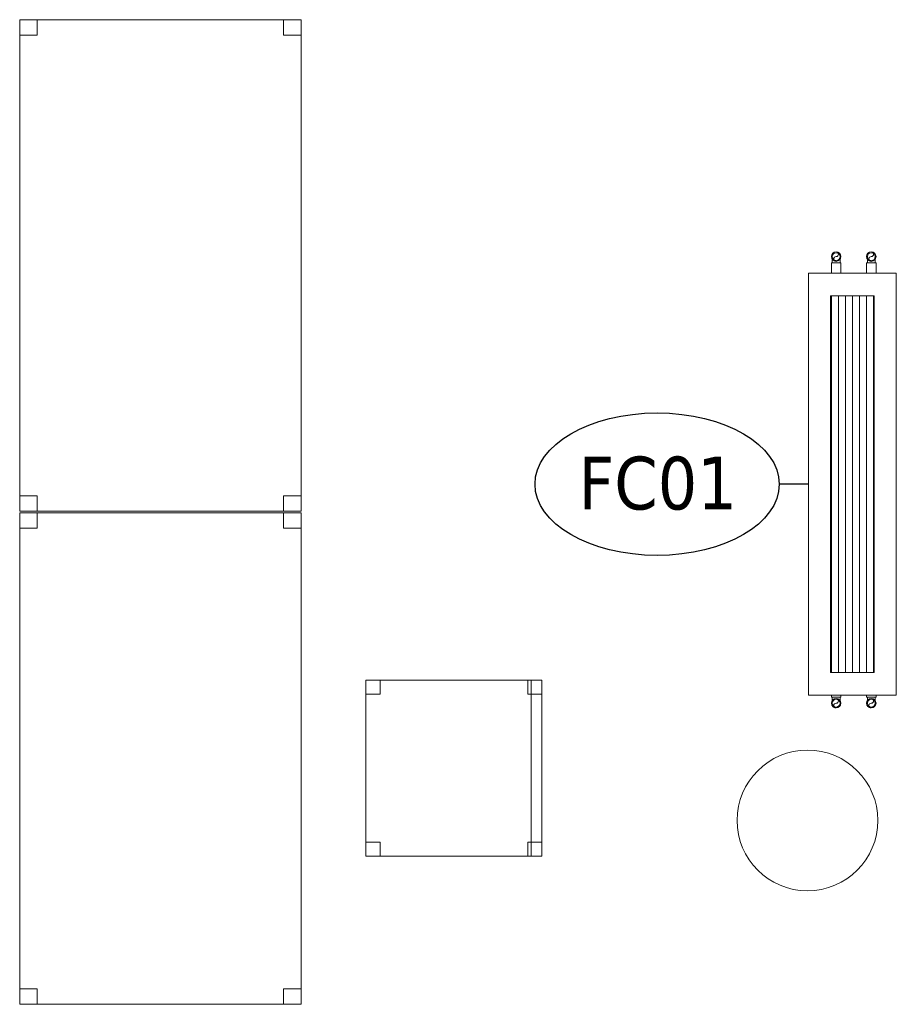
# Model space of a CAD drawing. Header units: metres. Extents: x 397.7 to 427.5, y 12.7 to 28.4.
# Tile 116 of 138: x 418.8 to 421.2, y 17.3 to 20.1. Entities that reach past the tile are written whole.
import ezdxf

# ---------------------------------------------------------------- set-up
doc = ezdxf.new("R2010")
doc.units = ezdxf.units.M
for name, color, linetype, lineweight in [('02_MOBILIARIO', 7, 'Continuous', 18), ('A-COLS-____-MCUT', 7, 'Continuous', 18), ('A-COLS-____-OTLN', 7, 'Continuous', 18), ('A-DETL-____-MBND', 7, 'Continuous', 18), ('M-EQPM-___-IDEN', 7, 'Continuous', 30)]:
    doc.layers.add(name, color=color, linetype=linetype, lineweight=lineweight)
doc.styles.add('Tahoma_4', font='tahoma.ttf', dxfattribs={"height": 0.15})

# ---------------------------------------------------------------- blocks, each defined once
blk = doc.blocks.new('Family - Pilar P3-156191-06_CLI_AIGUA_P3')
at = {"layer": 'A-COLS-____-MCUT', "color": 253, "true_color": 0xaaaaaa}
for start, end in [(360, 180), (180, 360)]:
    blk.add_arc((0.2, 0.2), 0.2, start, end, dxfattribs=at)
at = {"layer": 'A-COLS-____-OTLN', "color": 253, "true_color": 0xaaaaaa}
for start, end in [(360, 180), (180, 360)]:
    blk.add_arc((0.2, 0.2), 0.2, start, end, dxfattribs=at)
blk = doc.blocks.new('Family - Cadira d_Oficina_P3-156233-06_CLI_AIGUA_P3')
at = {"layer": 'A-DETL-____-MBND', "color": 253, "true_color": 0xaaaaaa}
for p, q in [((0, 0.46), (0, 0.5)), ((0, 0.5), (0.04, 0.5)), ((0.04, 0.5), (0, 0.5)), ((0, 0.5), (0, 0.46)), ((0, 0), (0, 0.5)), ((0, 0.5), (0.5, 0.5)), ((0.5, 0.5), (0, 0.5)), ((0, 0.5), (0, 0)), ((0.04, 0.5), (0.04, 0.46)), ((0.04, 0.46), (0.04, 0.5)), ((0.46, 0.46), (0.46, 0.5)), ((0.46, 0.5), (0.5, 0.5)), ((0.5, 0.5), (0.46, 0.5)), ((0.46, 0.5), (0.46, 0.46)), ((0.47, 0), (0.47, 0.5)), ((0.47, 0.5), (0.5, 0.5)), ((0.5, 0.5), (0.47, 0.5)), ((0.47, 0.5), (0.47, 0)), ((0.5, 0.5), (0.5, 0)), ((0.5, 0), (0.5, 0.5)), ((0.5, 0.5), (0.5, 0)), ((0.5, 0), (0.5, 0.5)), ((0.5, 0.5), (0.5, 0.46)), ((0.5, 0.46), (0.5, 0.5)), ((0.04, 0.46), (0, 0.46)), ((0, 0.46), (0.04, 0.46)), ((0.5, 0.46), (0.46, 0.46)), ((0.46, 0.46), (0.5, 0.46)), ((0, 0), (0, 0.04)), ((0, 0.04), (0.04, 0.04)), ((0.04, 0.04), (0, 0.04)), ((0, 0.04), (0, 0)), ((0.04, 0.04), (0.04, 0)), ((0.04, 0), (0.04, 0.04)), ((0.46, 0), (0.46, 0.04)), ((0.46, 0.04), (0.5, 0.04)), ((0.5, 0.04), (0.46, 0.04)), ((0.46, 0.04), (0.46, 0)), ((0.5, 0.04), (0.5, 0)), ((0.5, 0), (0.5, 0.04)), ((0.04, 0), (0, 0)), ((0, 0), (0.04, 0)), ((0.5, 0), (0, 0)), ((0, 0), (0.5, 0)), ((0.5, 0), (0.46, 0)), ((0.46, 0), (0.5, 0)), ((0.5, 0), (0.47, 0)), ((0.47, 0), (0.5, 0))]:
    blk.add_line(p, q, dxfattribs=at)
blk = doc.blocks.new('Family - Taula 140X80_P3-156409-06_CLI_AIGUA_P3')
at = {"layer": 'A-DETL-____-MBND', "color": 253, "true_color": 0xaaaaaa}
for p, q in [((0, 1.3973), (0.8001, 1.3973)), ((0, 0), (0, 1.3973)), ((0.8001, 1.3973), (0, 1.3973)), ((0, 1.3973), (0, 0)), ((0, 1.3973), (0.05, 1.3973)), ((0, 1.3536), (0, 1.3973)), ((0.05, 1.3973), (0, 1.3973)), ((0, 1.3973), (0, 1.3536)), ((0.05, 1.3973), (0.05, 1.3536)), ((0.05, 1.3536), (0.05, 1.3973)), ((0.7501, 1.3973), (0.8001, 1.3973)), ((0.7501, 1.3536), (0.7501, 1.3973)), ((0.8001, 1.3973), (0.7501, 1.3973)), ((0.7501, 1.3973), (0.7501, 1.3536)), ((0.8001, 1.3973), (0.8001, 0)), ((0.8001, 0), (0.8001, 1.3973)), ((0.8001, 1.3973), (0.8001, 1.3536)), ((0.8001, 1.3536), (0.8001, 1.3973)), ((0.05, 1.3536), (0, 1.3536)), ((0, 1.3536), (0.05, 1.3536)), ((0.8001, 1.3536), (0.7501, 1.3536)), ((0.7501, 1.3536), (0.8001, 1.3536)), ((0, 0.0437), (0.05, 0.0437)), ((0.05, 0.0437), (0, 0.0437)), ((0, 0), (0, 0.0437)), ((0, 0.0437), (0, 0)), ((0.05, 0.0437), (0.05, 0)), ((0.05, 0), (0.05, 0.0437)), ((0.7501, 0.0437), (0.8001, 0.0437)), ((0.7501, 0), (0.7501, 0.0437)), ((0.8001, 0.0437), (0.7501, 0.0437)), ((0.7501, 0.0437), (0.7501, 0)), ((0.8001, 0.0437), (0.8001, 0)), ((0.8001, 0), (0.8001, 0.0437)), ((0.8001, 0), (0, 0)), ((0, 0), (0.8001, 0)), ((0.05, 0), (0, 0)), ((0, 0), (0.05, 0)), ((0.8001, 0), (0.7501, 0)), ((0.7501, 0), (0.8001, 0))]:
    blk.add_line(p, q, dxfattribs=at)
blk = doc.blocks.new('Family - Taula 140X80_P3-156620-06_CLI_AIGUA_P3')
at = {"layer": 'A-DETL-____-MBND', "color": 253, "true_color": 0xaaaaaa}
for p, q in [((0, 1.3973), (0.05, 1.3973)), ((0, 1.3536), (0, 1.3973)), ((0.05, 1.3973), (0, 1.3973)), ((0, 1.3973), (0, 1.3536)), ((0, 1.3973), (0.8001, 1.3973)), ((0, 0), (0, 1.3973)), ((0.8001, 1.3973), (0, 1.3973)), ((0, 1.3973), (0, 0)), ((0.05, 1.3973), (0.05, 1.3536)), ((0.05, 1.3536), (0.05, 1.3973)), ((0.7501, 1.3973), (0.8001, 1.3973)), ((0.7501, 1.3536), (0.7501, 1.3973)), ((0.8001, 1.3973), (0.7501, 1.3973)), ((0.7501, 1.3973), (0.7501, 1.3536)), ((0.8001, 1.3973), (0.8001, 0)), ((0.8001, 0), (0.8001, 1.3973)), ((0.8001, 1.3973), (0.8001, 1.3536)), ((0.8001, 1.3536), (0.8001, 1.3973)), ((0.05, 1.3536), (0, 1.3536)), ((0, 1.3536), (0.05, 1.3536)), ((0.8001, 1.3536), (0.7501, 1.3536)), ((0.7501, 1.3536), (0.8001, 1.3536)), ((0, 0.0437), (0.05, 0.0437)), ((0.05, 0.0437), (0, 0.0437)), ((0, 0), (0, 0.0437)), ((0, 0.0437), (0, 0)), ((0.05, 0.0437), (0.05, 0)), ((0.05, 0), (0.05, 0.0437)), ((0.7501, 0.0437), (0.8001, 0.0437)), ((0.7501, 0), (0.7501, 0.0437)), ((0.8001, 0.0437), (0.7501, 0.0437)), ((0.7501, 0.0437), (0.7501, 0)), ((0.8001, 0.0437), (0.8001, 0)), ((0.8001, 0), (0.8001, 0.0437)), ((0.05, 0), (0, 0)), ((0.8001, 0), (0, 0)), ((0, 0), (0.8001, 0)), ((0, 0), (0.05, 0)), ((0.8001, 0), (0.7501, 0)), ((0.7501, 0), (0.8001, 0))]:
    blk.add_line(p, q, dxfattribs=at)
blk = doc.blocks.new('LONDR55-XX_ZZ-ARQ-CAA-M3D-Londres55_ifc-1-06_CLI_AIGUA_P3')
at = {"layer": '02_MOBILIARIO', "color": 253, "lineweight": 18, "true_color": 0xaaaaaa}
for name, p in [('Family - Taula 140X80_P3-156620-06_CLI_AIGUA_P3', (418.7529, 18.6781)), ('Family - Taula 140X80_P3-156409-06_CLI_AIGUA_P3', (418.7529, 17.2769)), ('Family - Cadira d_Oficina_P3-156233-06_CLI_AIGUA_P3', (419.7371, 17.698))]:
    blk.add_blockref(name, p, dxfattribs=at)
at = {"layer": 'A-COLS-____-OTLN', "color": 253, "lineweight": 18, "true_color": 0xaaaaaa}
blk.add_blockref('Family - Pilar P3-156191-06_CLI_AIGUA_P3', (420.792, 17.5995), dxfattribs=at)
blk = doc.blocks.new('ZYR_03_04_03 Fancoil terra - FC01_630_-V10-06_CLI_AIGUA_P3')
at = {"layer": 'A-DETL-____-MBND', "true_color": 0xff00ff}
h = blk.add_hatch(dxfattribs=at)
h.set_pattern_fill('FP_1', color=6, style=0, pattern_type=2)
h.set_pattern_definition([(0, (0, 0), (0, 0.02), [])])
h.paths.add_polyline_path([(0.535, 0.0625), (-0.535, 0.0625), (-0.535, -0.0625), (0.535, -0.0625)])
at = {"layer": 'A-DETL-____-MBND', "color": 6, "true_color": 0xff00ff}
for p, q in [((0.6, 0.125), (-0.6, 0.125)), ((-0.6, 0.125), (-0.6, -0.125)), ((-0.6, -0.125), (-0.6, 0.125)), ((-0.6, 0.125), (0.6, 0.125)), ((0.6, 0.125), (-0.6, 0.125)), ((-0.6, 0.125), (-0.6, -0.125)), ((-0.6, -0.125), (-0.6, 0.125)), ((-0.6, 0.125), (0.6, 0.125)), ((0.6, -0.125), (0.6, 0.125)), ((0.6, 0.125), (0.6, -0.125)), ((0.6, -0.125), (0.6, 0.125)), ((0.6, 0.125), (0.6, -0.125)), ((-0.535, -0.0625), (-0.535, 0.0625)), ((-0.535, 0.0625), (0.535, 0.0625)), ((0.535, 0.0625), (0.535, -0.0625)), ((0.535, -0.0625), (-0.535, -0.0625)), ((-0.6, -0.125), (0.6, -0.125)), ((0.6, -0.125), (-0.6, -0.125)), ((-0.6, -0.125), (0.6, -0.125)), ((0.6, -0.125), (-0.6, -0.125)), ((0.535, -0.125), (-0.535, -0.125)), ((-0.535, -0.125), (0.535, -0.125))]:
    blk.add_line(p, q, dxfattribs=at)
blk = doc.blocks.new('M_Codo - Genérico - Estándar-V16-06_CLI_AIGUA_P3')
at = {"layer": 'A-DETL-____-MBND', "color": 145, "true_color": 0x527ca5}
for p, q in [((421.1623, 19.3845), (421.1734, 19.3845)), ((421.1734, 19.3845), (421.1845, 19.3845))]:
    blk.add_line(p, q, dxfattribs=at)
at = {"layer": 'A-DETL-____-MBND', "color": 145, "true_color": 0x527ca5, "flags": 128}
for points in [[(421.1623, 19.4019), (421.1623, 19.4019), (421.1623, 19.4019), (421.1623, 19.4018), (421.1623, 19.4017), (421.1623, 19.4016), (421.1623, 19.4014), (421.1623, 19.4013), (421.1623, 19.4011), (421.1623, 19.4008), (421.1623, 19.4006), (421.1623, 19.4003), (421.1623, 19.4), (421.1623, 19.3996), (421.1623, 19.3993), (421.1623, 19.3989), (421.1623, 19.3985), (421.1623, 19.3981), (421.1623, 19.3976), (421.1623, 19.3971), (421.1623, 19.3967), (421.1623, 19.3961), (421.1623, 19.3956), (421.1623, 19.3951), (421.1623, 19.3945), (421.1623, 19.3939), (421.1623, 19.3933), (421.1623, 19.3927), (421.1623, 19.3921), (421.1623, 19.3915), (421.1623, 19.3908), (421.1623, 19.3902), (421.1623, 19.3895), (421.1623, 19.3888), (421.1623, 19.3881), (421.1623, 19.3875), (421.1623, 19.3868), (421.1623, 19.3861), (421.1623, 19.3854), (421.1623, 19.3847), (421.1623, 19.3845)], [(421.1845, 19.3845), (421.1845, 19.3852), (421.1845, 19.3859), (421.1845, 19.3866), (421.1845, 19.3873), (421.1845, 19.388), (421.1845, 19.3886), (421.1845, 19.3893), (421.1845, 19.39), (421.1845, 19.3906), (421.1845, 19.3913), (421.1845, 19.3919), (421.1845, 19.3925), (421.1845, 19.3932), (421.1845, 19.3938), (421.1845, 19.3943), (421.1845, 19.3949), (421.1845, 19.3955), (421.1845, 19.396), (421.1845, 19.3965), (421.1845, 19.397), (421.1845, 19.3975), (421.1845, 19.3979), (421.1845, 19.3984), (421.1845, 19.3988), (421.1845, 19.3992), (421.1845, 19.3995), (421.1845, 19.3999), (421.1845, 19.4002), (421.1845, 19.4005), (421.1845, 19.4008), (421.1845, 19.401), (421.1845, 19.4012), (421.1845, 19.4014), (421.1845, 19.4016), (421.1845, 19.4017), (421.1845, 19.4018), (421.1845, 19.4019), (421.1845, 19.4019), (421.1845, 19.4019)]]:
    blk.add_lwpolyline(points, dxfattribs=at)
at = {"layer": 'A-DETL-____-MBND', "color": 145, "true_color": 0x527ca5}
for start, end in [(90, 270), (270, 90)]:
    blk.add_arc((421.1734, 19.4019), 0.0111, start, end, dxfattribs=at)
blk = doc.blocks.new('M_Codo - Genérico - Estándar-V13-06_CLI_AIGUA_P3')
at = {"layer": 'A-DETL-____-MBND', "color": 175, "true_color": 0x5046b4}
for p, q in [((421.0623, 21.5511), (421.0734, 21.5511)), ((421.0734, 21.5511), (421.0845, 21.5511))]:
    blk.add_line(p, q, dxfattribs=at)
at = {"layer": 'A-DETL-____-MBND', "color": 175, "true_color": 0x5046b4, "flags": 128}
for points in [[(421.0623, 21.5685), (421.0623, 21.5685), (421.0623, 21.5685), (421.0623, 21.5684), (421.0623, 21.5683), (421.0623, 21.5682), (421.0623, 21.568), (421.0623, 21.5679), (421.0623, 21.5677), (421.0623, 21.5674), (421.0623, 21.5672), (421.0623, 21.5669), (421.0623, 21.5666), (421.0623, 21.5662), (421.0623, 21.5659), (421.0623, 21.5655), (421.0623, 21.5651), (421.0623, 21.5647), (421.0623, 21.5642), (421.0623, 21.5637), (421.0623, 21.5632), (421.0623, 21.5627), (421.0623, 21.5622), (421.0623, 21.5617), (421.0623, 21.5611), (421.0623, 21.5605), (421.0623, 21.5599), (421.0623, 21.5593), (421.0623, 21.5587), (421.0623, 21.5581), (421.0623, 21.5574), (421.0623, 21.5567), (421.0623, 21.5561), (421.0623, 21.5554), (421.0623, 21.5547), (421.0623, 21.554), (421.0623, 21.5534), (421.0623, 21.5527), (421.0623, 21.552), (421.0623, 21.5513), (421.0623, 21.5511)], [(421.0845, 21.5511), (421.0845, 21.5518), (421.0845, 21.5525), (421.0845, 21.5532), (421.0845, 21.5539), (421.0845, 21.5545), (421.0845, 21.5552), (421.0845, 21.5559), (421.0845, 21.5566), (421.0845, 21.5572), (421.0845, 21.5579), (421.0845, 21.5585), (421.0845, 21.5591), (421.0845, 21.5598), (421.0845, 21.5604), (421.0845, 21.5609), (421.0845, 21.5615), (421.0845, 21.5621), (421.0845, 21.5626), (421.0845, 21.5631), (421.0845, 21.5636), (421.0845, 21.5641), (421.0845, 21.5645), (421.0845, 21.565), (421.0845, 21.5654), (421.0845, 21.5658), (421.0845, 21.5661), (421.0845, 21.5665), (421.0845, 21.5668), (421.0845, 21.5671), (421.0845, 21.5674), (421.0845, 21.5676), (421.0845, 21.5678), (421.0845, 21.568), (421.0845, 21.5682), (421.0845, 21.5683), (421.0845, 21.5684), (421.0845, 21.5685), (421.0845, 21.5685), (421.0845, 21.5685)]]:
    blk.add_lwpolyline(points, dxfattribs=at)
at = {"layer": 'A-DETL-____-MBND', "color": 175, "true_color": 0x5046b4}
for start, end in [(90, 270), (270, 90)]:
    blk.add_arc((421.0734, 21.5685), 0.0111, start, end, dxfattribs=at)
blk = doc.blocks.new('M_Codo - Genérico - Estándar-V15-06_CLI_AIGUA_P3')
at = {"layer": 'A-DETL-____-MBND', "color": 30, "true_color": 0xff7f00}
for p, q in [((421.1734, 20.3212), (421.1623, 20.3212)), ((421.1845, 20.3212), (421.1734, 20.3212))]:
    blk.add_line(p, q, dxfattribs=at)
at = {"layer": 'A-DETL-____-MBND', "color": 30, "true_color": 0xff7f00, "flags": 128}
for points in [[(421.1623, 20.3212), (421.1623, 20.3205), (421.1623, 20.3198), (421.1623, 20.3191), (421.1623, 20.3184), (421.1623, 20.3178), (421.1623, 20.3171), (421.1623, 20.3164), (421.1623, 20.3157), (421.1623, 20.3151), (421.1623, 20.3144), (421.1623, 20.3138), (421.1623, 20.3132), (421.1623, 20.3125), (421.1623, 20.3119), (421.1623, 20.3114), (421.1623, 20.3108), (421.1623, 20.3102), (421.1623, 20.3097), (421.1623, 20.3092), (421.1623, 20.3087), (421.1623, 20.3082), (421.1623, 20.3078), (421.1623, 20.3073), (421.1623, 20.3069), (421.1623, 20.3065), (421.1623, 20.3062), (421.1623, 20.3058), (421.1623, 20.3055), (421.1623, 20.3052), (421.1623, 20.3049), (421.1623, 20.3047), (421.1623, 20.3045), (421.1623, 20.3043), (421.1623, 20.3041), (421.1623, 20.304), (421.1623, 20.3039), (421.1623, 20.3038), (421.1623, 20.3038), (421.1623, 20.3038)], [(421.1845, 20.3038), (421.1845, 20.3038), (421.1845, 20.3038), (421.1845, 20.3039), (421.1845, 20.304), (421.1845, 20.3041), (421.1845, 20.3043), (421.1845, 20.3044), (421.1845, 20.3046), (421.1845, 20.3049), (421.1845, 20.3051), (421.1845, 20.3054), (421.1845, 20.3057), (421.1845, 20.3061), (421.1845, 20.3064), (421.1845, 20.3068), (421.1845, 20.3072), (421.1845, 20.3076), (421.1845, 20.3081), (421.1845, 20.3086), (421.1845, 20.3091), (421.1845, 20.3096), (421.1845, 20.3101), (421.1845, 20.3106), (421.1845, 20.3112), (421.1845, 20.3118), (421.1845, 20.3124), (421.1845, 20.313), (421.1845, 20.3136), (421.1845, 20.3142), (421.1845, 20.3149), (421.1845, 20.3156), (421.1845, 20.3162), (421.1845, 20.3169), (421.1845, 20.3176), (421.1845, 20.3183), (421.1845, 20.3189), (421.1845, 20.3196), (421.1845, 20.3203), (421.1845, 20.321), (421.1845, 20.3212)]]:
    blk.add_lwpolyline(points, dxfattribs=at)
at = {"layer": 'A-DETL-____-MBND', "color": 30, "true_color": 0xff7f00}
for start, end in [(90, 270), (270, 90)]:
    blk.add_arc((421.1734, 20.3038), 0.0111, start, end, dxfattribs=at)
blk = doc.blocks.new('M_Codo - Genérico - Estándar-V14-06_CLI_AIGUA_P3')
at = {"layer": 'A-DETL-____-MBND', "color": 31, "true_color": 0xffbe82}
for p, q in [((421.0734, 20.3212), (421.0623, 20.3212)), ((421.0845, 20.3212), (421.0734, 20.3212))]:
    blk.add_line(p, q, dxfattribs=at)
at = {"layer": 'A-DETL-____-MBND', "color": 31, "true_color": 0xffbe82, "flags": 128}
for points in [[(421.0623, 20.3212), (421.0623, 20.3205), (421.0623, 20.3198), (421.0623, 20.3191), (421.0623, 20.3184), (421.0623, 20.3178), (421.0623, 20.3171), (421.0623, 20.3164), (421.0623, 20.3157), (421.0623, 20.3151), (421.0623, 20.3144), (421.0623, 20.3138), (421.0623, 20.3132), (421.0623, 20.3125), (421.0623, 20.3119), (421.0623, 20.3114), (421.0623, 20.3108), (421.0623, 20.3102), (421.0623, 20.3097), (421.0623, 20.3092), (421.0623, 20.3087), (421.0623, 20.3082), (421.0623, 20.3078), (421.0623, 20.3073), (421.0623, 20.3069), (421.0623, 20.3065), (421.0623, 20.3062), (421.0623, 20.3058), (421.0623, 20.3055), (421.0623, 20.3052), (421.0623, 20.3049), (421.0623, 20.3047), (421.0623, 20.3045), (421.0623, 20.3043), (421.0623, 20.3041), (421.0623, 20.304), (421.0623, 20.3039), (421.0623, 20.3038), (421.0623, 20.3038), (421.0623, 20.3038)], [(421.0845, 20.3038), (421.0845, 20.3038), (421.0845, 20.3038), (421.0845, 20.3039), (421.0845, 20.304), (421.0845, 20.3041), (421.0845, 20.3043), (421.0845, 20.3044), (421.0845, 20.3046), (421.0845, 20.3049), (421.0845, 20.3051), (421.0845, 20.3054), (421.0845, 20.3057), (421.0845, 20.3061), (421.0845, 20.3064), (421.0845, 20.3068), (421.0845, 20.3072), (421.0845, 20.3076), (421.0845, 20.3081), (421.0845, 20.3086), (421.0845, 20.3091), (421.0845, 20.3096), (421.0845, 20.3101), (421.0845, 20.3106), (421.0845, 20.3112), (421.0845, 20.3118), (421.0845, 20.3124), (421.0845, 20.313), (421.0845, 20.3136), (421.0845, 20.3142), (421.0845, 20.3149), (421.0845, 20.3156), (421.0845, 20.3162), (421.0845, 20.3169), (421.0845, 20.3176), (421.0845, 20.3183), (421.0845, 20.3189), (421.0845, 20.3196), (421.0845, 20.3203), (421.0845, 20.321), (421.0845, 20.3212)]]:
    blk.add_lwpolyline(points, dxfattribs=at)
at = {"layer": 'A-DETL-____-MBND', "color": 31, "true_color": 0xffbe82}
for start, end in [(90, 270), (270, 90)]:
    blk.add_arc((421.0734, 20.3038), 0.0111, start, end, dxfattribs=at)
blk = doc.blocks.new('ZYR_00_01 Equips Mecanics - 3 mm-758331-06_CLI_AIGUA_P3')
at = {"layer": 'M-EQPM-___-IDEN'}
blk.add_ellipse((0, 0), major_axis=(-0.006941, 0), ratio=0.583581, dxfattribs=at)

msp = doc.modelspace()

# ---------------------------------------------------------------- linework, layer by layer
at = {"layer": 'A-DETL-____-MBND', "color": 175, "true_color": 0x5046b4}
for p, q in [((421.0601, 19.3845), (421.0601, 19.3552)), ((421.0868, 19.3845), (421.0601, 19.3845)), ((421.0868, 19.3552), (421.0868, 19.3845)), ((421.0601, 19.3552), (421.0868, 19.3552))]:
    msp.add_line(p, q, dxfattribs=at)
at = {"layer": 'A-DETL-____-MBND', "color": 145, "true_color": 0x527ca5}
for p, q in [((421.1601, 19.3845), (421.1601, 19.3552)), ((421.1868, 19.3845), (421.1601, 19.3845)), ((421.1868, 19.3552), (421.1868, 19.3845)), ((421.1601, 19.3552), (421.1868, 19.3552))]:
    msp.add_line(p, q, dxfattribs=at)
at = {"layer": 'A-DETL-____-MBND', "color": 31, "true_color": 0xffbe82}
for p, q in [((421.0601, 18.1552), (421.0601, 18.1501)), ((421.0868, 18.1552), (421.0601, 18.1552)), ((421.0601, 18.1501), (421.0868, 18.1501)), ((421.0868, 18.1501), (421.0868, 18.1552))]:
    msp.add_line(p, q, dxfattribs=at)
at = {"layer": 'A-DETL-____-MBND', "color": 30, "true_color": 0xff7f00}
for p, q in [((421.1601, 18.1552), (421.1601, 18.1501)), ((421.1868, 18.1552), (421.1601, 18.1552)), ((421.1601, 18.1501), (421.1868, 18.1501)), ((421.1868, 18.1501), (421.1868, 18.1552))]:
    msp.add_line(p, q, dxfattribs=at)
at = {"layer": 'A-DETL-____-MBND', "color": 175, "true_color": 0x5046b4}
for centre, radius, start, end in [((421.0734, 19.4019), 0.0134, 0, 180), ((421.0734, 19.4019), 0.0134, 180, 0), ((421.0734, 19.3953), 0.00668, 90, 270), ((421.0734, 19.4086), 0.00667, 270, 90)]:
    msp.add_arc(centre, radius, start, end, dxfattribs=at)
at = {"layer": 'A-DETL-____-MBND', "color": 145, "true_color": 0x527ca5}
for centre, radius, start, end in [((421.1734, 19.4019), 0.0134, 0, 180), ((421.1734, 19.4019), 0.0134, 180, 0), ((421.1734, 19.3953), 0.00668, 90, 270), ((421.1734, 19.4086), 0.00668, 270, 90)]:
    msp.add_arc(centre, radius, start, end, dxfattribs=at)
at = {"layer": 'A-DETL-____-MBND', "color": 31, "true_color": 0xffbe82}
for centre, radius, start, end in [((421.0734, 18.1327), 0.0134, 0, 180), ((421.0734, 18.1393), 0.00667, 270, 90), ((421.0734, 18.1327), 0.0134, 180, 0), ((421.0734, 18.126), 0.00668, 90, 270)]:
    msp.add_arc(centre, radius, start, end, dxfattribs=at)
at = {"layer": 'A-DETL-____-MBND', "color": 30, "true_color": 0xff7f00}
for centre, radius, start, end in [((421.1734, 18.1327), 0.0134, 0, 180), ((421.1734, 18.1393), 0.00668, 270, 90), ((421.1734, 18.1327), 0.0134, 180, 0), ((421.1734, 18.126), 0.00668, 90, 270)]:
    msp.add_arc(centre, radius, start, end, dxfattribs=at)
at = {"layer": 'M-EQPM-___-IDEN'}
msp.add_line((420.9945, 18.7552), (420.9118, 18.7552), dxfattribs=at)

# ---------------------------------------------------------------- block references
at = {"lineweight": 5}
msp.add_blockref('LONDR55-XX_ZZ-ARQ-CAA-M3D-Londres55_ifc-1-06_CLI_AIGUA_P3', (0, 0), dxfattribs=at)
at = {"layer": 'A-DETL-____-MBND', "color": 175, "true_color": 0x5046b4}
msp.add_blockref('M_Codo - Genérico - Estándar-V13-06_CLI_AIGUA_P3', (0, -2.1666), dxfattribs=at)
at = {"layer": 'A-DETL-____-MBND', "color": 145, "true_color": 0x527ca5}
msp.add_blockref('M_Codo - Genérico - Estándar-V16-06_CLI_AIGUA_P3', (0, 0), dxfattribs=at)
at = {"layer": 'A-DETL-____-MBND', "color": 6, "true_color": 0xff00ff, "rotation": 270.0000000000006}
msp.add_blockref('ZYR_03_04_03 Fancoil terra - FC01_630_-V10-06_CLI_AIGUA_P3', (421.1195, 18.7552), dxfattribs=at)
at = {"layer": 'A-DETL-____-MBND', "color": 31, "true_color": 0xffbe82}
msp.add_blockref('M_Codo - Genérico - Estándar-V14-06_CLI_AIGUA_P3', (0, -2.1711), dxfattribs=at)
at = {"layer": 'A-DETL-____-MBND', "color": 30, "true_color": 0xff7f00}
msp.add_blockref('M_Codo - Genérico - Estándar-V15-06_CLI_AIGUA_P3', (0, -2.1711), dxfattribs=at)
at = {"layer": 'M-EQPM-___-IDEN', "xscale": 49.99999999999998, "yscale": 49.99999999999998, "zscale": 49.99999999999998}
msp.add_blockref('ZYR_00_01 Equips Mecanics - 3 mm-758331-06_CLI_AIGUA_P3', (420.5647, 18.7552), dxfattribs=at)

# ---------------------------------------------------------------- texts
at = {"layer": 'M-EQPM-___-IDEN', "insert": (420.341, 18.8334), "char_height": 0.15, "width": 0.541139, "attachment_point": 1, "style": 'Tahoma_4'}
msp.add_mtext('FC01', dxfattribs=at)

doc.saveas('drawing.dxf')
